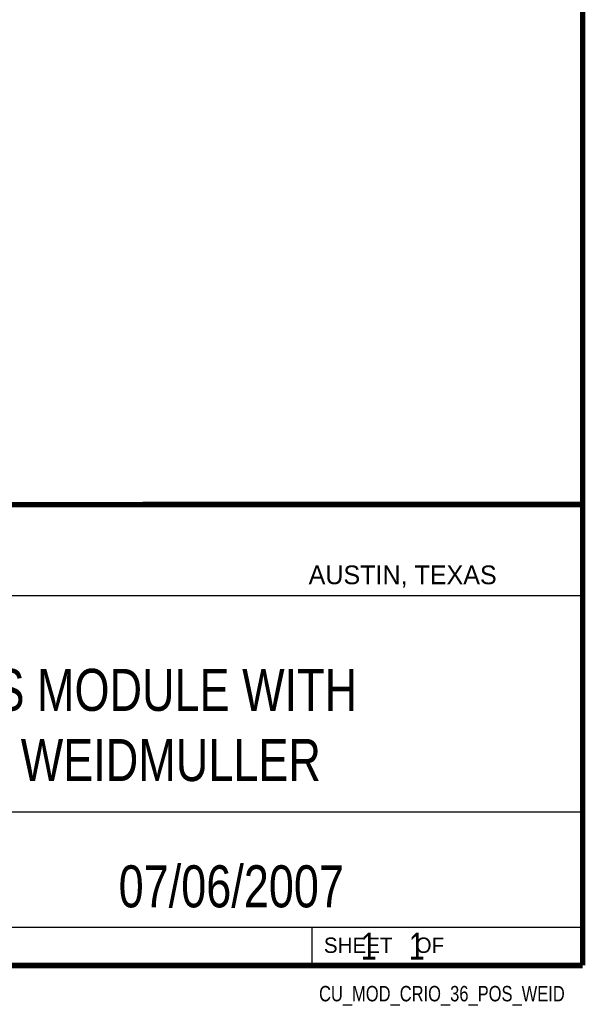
# Model space of a CAD drawing. Header units: inches. Extents: x 0.2 to 16.8, y 0.1 to 10.8.
# Tile 20 of 25: x 14.7 to 16.8, y 0.1 to 3.8. Entities that reach past the tile are written whole.
import ezdxf
from ezdxf.enums import TextEntityAlignment as Align

# ---------------------------------------------------------------- set-up
doc = ezdxf.new("R2010")
doc.units = ezdxf.units.IN
doc.header["$LTSCALE"] = 0.935
doc.header["$MEASUREMENT"] = 0
doc.layers.get('0').update_dxf_attribs({"linetype": 'CONTINUOUS'})
doc.styles.get("Standard").update_dxf_attribs({"font": 'txt', "width": 0.8})

msp = doc.modelspace()

# ---------------------------------------------------------------- linework, layer by layer
at = {"color": 2, "linetype": 'CONTINUOUS'}
for p, q in [((13.0652, 1.9695), (16.745, 1.9695)), ((16.745, 1.9695), (16.745, 0.2605)), ((13.0653, 1.6329), (16.75, 1.6329)), ((13.0652, 0.8295), (16.745, 0.8295)), ((13.0652, 0.4005), (16.745, 0.4005)), ((15.745, 0.4005), (15.745, 0.2605)), ((13.0652, 0.2605), (16.745, 0.2605)), ((15.7462, 0.2607), (16.7462, 0.2607)), ((15.7462, 0.2607), (15.7462, 0.2602)), ((15.7462, 0.2602), (16.7462, 0.2602)), ((16.7462, 0.2607), (16.7462, 0.2602))]:
    msp.add_line(p, q, dxfattribs=at)
at = {"color": 7, "linetype": 'CONTINUOUS', "const_width": 0.02}
for points in [[(16.75, 0.2586), (16.75, 10.7586)], [(11.4718, 1.9702), (16.75, 1.9707)], [(0.25, 0.2586), (16.75, 0.2586)]]:
    msp.add_lwpolyline(points, dxfattribs=at)

# ---------------------------------------------------------------- texts
at = {"color": 2, "linetype": 'CONTINUOUS'}
for s, height, p in [('AUSTIN, TEXAS', 0.069617, (15.7327, 1.6745)), ('SHEET    OF', 0.057262, (15.7892, 0.3052))]:
    msp.add_text(s, height=height, dxfattribs=at).set_placement(p)
at = {"color": 2, "linetype": 'CONTINUOUS', "width": 0.8}
msp.add_text('CU_MOD_CRIO_36_POS_WEID', height=0.057262, dxfattribs=at).set_placement((16.6837, 0.1254), align=Align.RIGHT)
at = {"color": 7, "linetype": 'CONTINUOUS'}
for s, insert, char_height, width, attachment_point in [('C SERIES MODULE WITH\\P36 POS WEIDMULLER', (14.9051, 1.3603), 0.15625, 2.5, 2), ('07/06/2007 ', (15.4455, 0.6307), 0.15625, 1.375, 2), ('    1    1', (15.8075, 0.3805), 0.1, 0.8, 1)]:
    msp.add_mtext(s, dxfattribs=dict(at, insert=insert, char_height=char_height, width=width, attachment_point=attachment_point))

doc.saveas('drawing.dxf')
